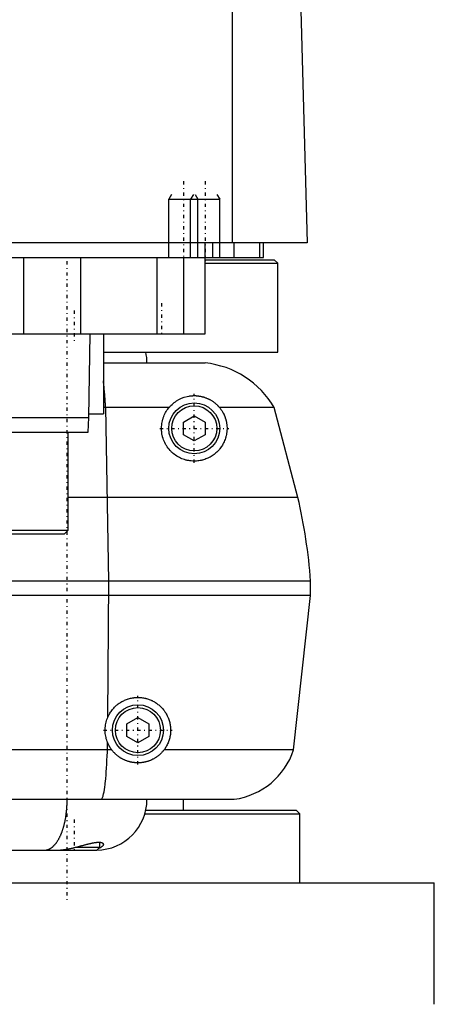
# Model space of a CAD drawing. Extents: x -90 to 90, y -1 to 703.
# Tile 3 of 6: x 22 to 80, y 288 to 424. Entities that reach past the tile are written whole.
import ezdxf

# ---------------------------------------------------------------- set-up
doc = ezdxf.new("R2010")
doc.units = 0
doc.linetypes.add('CENTER', pattern=[1.5, 0.45, -0.5, 0.05, -0.5])
for name, color, linetype in [('AM_0', 7, 'CONTINUOUS'), ('AM_10', 7, 'CONTINUOUS'), ('AM_7', 7, 'CENTER')]:
    doc.layers.add(name, color=color, linetype=linetype)

msp = doc.modelspace()

# ---------------------------------------------------------------- linework, layer by layer
at = {"layer": 'AM_0', "color": 7, "linetype": 'CONTINUOUS'}
for p, q in [((51.74, 393), (51.74, 453.55)), ((60.5, 449.85), (62, 393)), ((62, 393), (-62, 393)), ((48, 380.5), (48, 393)), ((49, 393), (49, 391)), ((52, 391), (52, 393)), ((55.47, 393), (55.47, 391)), ((56, 391), (56, 393)), ((-56, 391), (56, 391)), ((23, 391), (23, 380.5)), ((30.85, 391), (30.85, 380.5)), ((41.36, 391), (41.36, 380.5)), ((45, 391), (45, 380.5)), ((48.01, 390.7), (57.5, 390.7)), ((48.01, 390.2), (58, 390.2)), ((58, 390.2), (57.5, 390.7)), ((58, 378), (58, 390.2)), ((-48, 380.5), (48, 380.5)), ((32, 369), (32.18, 380.5)), ((34, 380.5), (34, 369.5)), ((34.04, 378), (58, 378)), ((34.01, 376.5), (48, 376.5)), ((43.02, 370.35), (34, 370.35)), ((34.77, 346.5), (34.32, 370.35)), ((57.5, 370.35), (49.98, 370.35)), ((60.75, 358), (57.5, 370.35)), ((-32, 369), (32, 369)), ((31.9, 367), (32, 369)), ((32.01, 369.5), (34, 369.5)), ((45, 368.37), (46.5, 369.23)), ((45, 366.63), (45, 368.37)), ((46.5, 369.23), (48, 368.37)), ((48, 368.37), (48, 366.63)), ((-31.9, 367), (31.9, 367)), ((29.18, 353.5), (29.18, 367)), ((46.5, 365.77), (45, 366.63)), ((48, 366.63), (46.5, 365.77)), ((60.75, 358), (29.18, 358)), ((-29.18, 353.5), (29.18, 353.5)), ((28.68, 353), (29.18, 353.5)), ((-28.68, 353), (28.68, 353)), ((62.5, 346.5), (10, 346.5)), ((34.6, 327.75), (34.77, 346.5)), ((62.5, 344.5), (62.5, 346.5)), ((62.5, 344.5), (10, 344.5)), ((60.15, 323.3), (62.5, 344.5)), ((37.25, 326.87), (38.75, 327.73)), ((38.75, 327.73), (40.25, 326.87)), ((37.25, 325.13), (37.25, 326.87)), ((40.25, 326.87), (40.25, 325.13)), ((38.75, 324.27), (37.25, 325.13)), ((40.25, 325.13), (38.75, 324.27)), ((34.56, 323.3), (34.57, 324.34)), ((35.15, 323.3), (10, 323.3)), ((60.15, 323.3), (42.35, 323.3)), ((10, 316.5), (52, 316.5)), ((45, 315), (45, 316.5)), ((39.74, 314.5), (61, 314.5)), ((39.88, 315), (60.5, 315)), ((61, 314.5), (60.5, 315)), ((61, 305), (61, 314.5)), ((33.5, 309.9), (33.5, 310.59)), ((10.01, 309.5), (33.1, 309.5)), ((30.21, 309.9), (33.5, 309.9)), ((33.1, 309.5), (33.5, 309.9)), ((10.01, 305), (79.5, 305)), ((79.5, 288.3), (79.5, 305))]:
    msp.add_line(p, q, dxfattribs=at)
for points in [[(34.32, 370.35, 0), (34.31, 370.47, 0), (34.29, 370.7, 0), (34.28, 370.94, 0), (34.27, 371.05, 0), (34.27, 371.16, 0), (34.25, 371.39, 0), (34.24, 371.61, 0), (34.22, 371.83, 0), (34.2, 372.04, 0), (34.19, 372.25, 0), (34.18, 372.35, 0), (34.17, 372.45, 0), (34.15, 372.65, 0), (34.13, 372.85, 0), (34.11, 373.05, 0), (34.09, 373.23, 0), (34.07, 373.42, 0), (34.06, 373.51, 0), (34.05, 373.6, 0), (34.03, 373.77, 0), (34.01, 373.94, 0), (34, 374.03, 0)], [(43.02, 370.35, 0), (43.04, 370.38, 0), (43.08, 370.43, 0), (43.13, 370.48, 0), (43.15, 370.51, 0), (43.18, 370.53, 0), (43.22, 370.58, 0), (43.27, 370.63, 0), (43.44, 370.8, 0), (43.74, 371.06, 0), (43.9, 371.17, 0), (44.06, 371.28, 0), (44.4, 371.48, 0), (44.76, 371.65, 0), (45.13, 371.79, 0), (45.51, 371.89, 0), (45.74, 371.94, 0), (45.81, 371.95, 0), (45.87, 371.96, 0), (45.91, 371.96, 0), (45.94, 371.97, 0), (46.01, 371.97, 0), (46.08, 371.98, 0), (46.11, 371.98, 0), (46.15, 371.99, 0), (46.21, 371.99, 0), (46.28, 371.99, 0), (46.32, 372, 0), (46.35, 372, 0), (46.42, 372, 0), (46.49, 372, 0), (46.56, 372, 0), (46.64, 372, 0), (46.71, 372, 0), (46.74, 371.99, 0), (46.78, 371.99, 0), (46.85, 371.99, 0), (46.93, 371.98, 0), (47, 371.97, 0), (47.07, 371.96, 0), (47.15, 371.95, 0), (47.18, 371.95, 0), (47.22, 371.94, 0), (47.29, 371.93, 0), (47.37, 371.92, 0), (47.44, 371.9, 0), (47.52, 371.88, 0), (47.59, 371.86, 0), (47.63, 371.86, 0), (47.67, 371.85, 0), (47.75, 371.82, 0), (47.82, 371.8, 0), (47.9, 371.78, 0), (47.97, 371.75, 0), (48.05, 371.72, 0), (48.09, 371.71, 0), (48.13, 371.7, 0), (48.2, 371.67, 0), (48.28, 371.63, 0), (48.35, 371.6, 0), (48.43, 371.57, 0), (48.5, 371.53, 0), (48.54, 371.51, 0), (48.58, 371.49, 0), (48.65, 371.45, 0), (48.73, 371.41, 0), (48.77, 371.39, 0), (48.8, 371.37, 0), (48.88, 371.32, 0), (48.95, 371.27, 0), (48.99, 371.25, 0), (49.02, 371.23, 0), (49.1, 371.18, 0), (49.17, 371.12, 0), (49.24, 371.07, 0), (49.31, 371.02, 0), (49.38, 370.96, 0), (49.41, 370.93, 0), (49.45, 370.9, 0), (49.51, 370.84, 0), (49.58, 370.78, 0), (49.64, 370.72, 0), (49.71, 370.65, 0), (49.77, 370.59, 0), (49.8, 370.56, 0), (49.83, 370.52, 0), (49.89, 370.45, 0), (49.95, 370.39, 0), (49.98, 370.35, 0)], [(49.98, 370.35, 0), (50.05, 370.27, 0), (50.17, 370.11, 0), (50.28, 369.94, 0), (50.34, 369.85, 0), (50.39, 369.76, 0), (50.49, 369.58, 0), (50.55, 369.47, 0), (50.56, 369.43, 0), (50.58, 369.4, 0), (50.59, 369.39, 0), (50.59, 369.37, 0), (50.61, 369.34, 0), (50.62, 369.31, 0), (50.64, 369.27, 0), (50.65, 369.24, 0), (50.66, 369.21, 0), (50.67, 369.19, 0), (50.68, 369.18, 0), (50.69, 369.14, 0), (50.7, 369.11, 0), (50.71, 369.08, 0), (50.73, 369.05, 0), (50.74, 369.01, 0), (50.74, 369, 0), (50.75, 368.98, 0), (50.76, 368.95, 0), (50.77, 368.91, 0), (50.78, 368.88, 0), (50.79, 368.85, 0), (50.8, 368.81, 0), (50.81, 368.8, 0), (50.81, 368.78, 0), (50.82, 368.75, 0), (50.83, 368.71, 0), (50.84, 368.7, 0), (50.84, 368.68, 0), (50.85, 368.65, 0), (50.86, 368.61, 0), (50.86, 368.6, 0), (50.87, 368.58, 0), (50.88, 368.55, 0), (50.88, 368.51, 0), (50.91, 368.4, 0), (50.95, 368.2, 0), (50.97, 368, 0), (50.99, 367.8, 0), (51, 367.61, 0), (51, 367.51, 0), (51, 367.42, 0), (50.99, 367.22, 0), (50.98, 367.04, 0), (50.97, 366.94, 0), (50.95, 366.85, 0), (50.92, 366.67, 0), (50.88, 366.49, 0), (50.86, 366.4, 0), (50.84, 366.31, 0), (50.79, 366.14, 0), (50.73, 365.97, 0), (50.67, 365.81, 0), (50.6, 365.65, 0), (50.53, 365.5, 0), (50.49, 365.43, 0), (50.45, 365.35, 0), (50.37, 365.21, 0), (50.29, 365.07, 0), (50.2, 364.94, 0), (50.11, 364.82, 0), (50.02, 364.69, 0), (49.97, 364.63, 0), (49.92, 364.57, 0), (49.81, 364.45, 0), (49.7, 364.34, 0), (49.59, 364.23, 0), (49.47, 364.12, 0), (49.35, 364.01, 0), (49.28, 363.96, 0), (49.22, 363.91, 0), (49.09, 363.82, 0), (48.95, 363.73, 0), (48.82, 363.64, 0), (48.67, 363.56, 0), (48.53, 363.48, 0), (48.46, 363.45, 0), (48.38, 363.41, 0), (48.23, 363.35, 0), (48.08, 363.29, 0), (47.93, 363.23, 0), (47.77, 363.18, 0), (47.61, 363.14, 0), (47.53, 363.12, 0), (47.45, 363.1, 0), (47.3, 363.07, 0), (47.14, 363.05, 0), (47.05, 363.03, 0), (46.97, 363.02, 0), (46.8, 363.01, 0), (46.63, 363, 0), (46.54, 363, 0), (46.45, 363, 0), (46.28, 363.01, 0), (46.09, 363.02, 0), (45.91, 363.04, 0), (45.73, 363.07, 0), (45.54, 363.1, 0), (45.45, 363.12, 0), (45.36, 363.15, 0), (45.17, 363.2, 0), (44.99, 363.26, 0), (44.8, 363.33, 0), (44.62, 363.41, 0), (44.45, 363.5, 0), (44.36, 363.54, 0), (44.27, 363.59, 0), (44.1, 363.69, 0), (43.94, 363.8, 0), (43.77, 363.92, 0), (43.62, 364.04, 0), (43.46, 364.18, 0), (43.39, 364.25, 0), (43.31, 364.32, 0), (43.17, 364.48, 0), (43.03, 364.64, 0), (42.9, 364.8, 0), (42.77, 364.98, 0), (42.66, 365.16, 0), (42.6, 365.25, 0), (42.55, 365.35, 0), (42.45, 365.54, 0), (42.36, 365.73, 0), (42.28, 365.93, 0), (42.21, 366.13, 0), (42.15, 366.34, 0), (42.13, 366.44, 0), (42.1, 366.54, 0), (42.06, 366.74, 0), (42.03, 366.94, 0), (42.02, 367.04, 0), (42.01, 367.14, 0), (42, 367.35, 0), (42, 367.55, 0), (42, 367.65, 0), (42.01, 367.75, 0), (42.02, 367.96, 0), (42.05, 368.16, 0), (42.08, 368.36, 0), (42.13, 368.56, 0), (42.18, 368.76, 0), (42.21, 368.86, 0), (42.24, 368.95, 0), (42.31, 369.14, 0), (42.38, 369.32, 0), (42.47, 369.5, 0), (42.56, 369.67, 0), (42.65, 369.83, 0), (42.7, 369.91, 0), (42.75, 369.99, 0), (42.85, 370.14, 0), (42.96, 370.28, 0), (43.02, 370.35, 0)], [(34.6, 327.75, 0), (34.63, 327.81, 0), (34.69, 327.95, 0), (34.76, 328.08, 0), (34.8, 328.15, 0), (34.83, 328.21, 0), (34.91, 328.34, 0), (34.98, 328.46, 0), (35.07, 328.58, 0), (35.15, 328.7, 0), (35.24, 328.82, 0), (35.29, 328.87, 0), (35.33, 328.93, 0), (35.43, 329.04, 0), (35.53, 329.14, 0), (35.63, 329.24, 0), (35.73, 329.33, 0), (35.83, 329.43, 0), (35.89, 329.47, 0), (35.94, 329.52, 0), (36.06, 329.6, 0), (36.17, 329.69, 0), (36.23, 329.73, 0), (36.29, 329.77, 0), (36.41, 329.85, 0), (36.54, 329.92, 0), (36.6, 329.95, 0), (36.67, 329.99, 0), (36.8, 330.05, 0), (36.93, 330.11, 0), (37.06, 330.17, 0), (37.2, 330.22, 0), (37.33, 330.27, 0), (37.4, 330.29, 0), (37.47, 330.31, 0), (37.61, 330.35, 0), (37.75, 330.39, 0), (37.89, 330.42, 0), (38.03, 330.44, 0), (38.17, 330.46, 0), (38.24, 330.47, 0), (38.31, 330.48, 0), (38.45, 330.49, 0), (38.58, 330.5, 0), (38.72, 330.5, 0), (38.85, 330.5, 0), (38.99, 330.49, 0), (39.05, 330.49, 0), (39.12, 330.48, 0), (39.26, 330.47, 0), (39.39, 330.45, 0), (39.52, 330.43, 0), (39.66, 330.41, 0), (39.79, 330.38, 0), (39.86, 330.36, 0), (39.93, 330.34, 0), (40.06, 330.31, 0), (40.19, 330.26, 0), (40.32, 330.22, 0), (40.45, 330.17, 0), (40.58, 330.11, 0), (40.64, 330.08, 0), (40.7, 330.06, 0), (40.82, 329.99, 0), (40.95, 329.93, 0), (41.01, 329.89, 0), (41.06, 329.86, 0), (41.18, 329.79, 0), (41.3, 329.71, 0), (41.35, 329.67, 0), (41.41, 329.63, 0), (41.51, 329.55, 0), (41.62, 329.47, 0), (41.72, 329.38, 0), (41.82, 329.29, 0), (41.92, 329.2, 0), (41.96, 329.15, 0), (42.01, 329.1, 0), (42.1, 329.01, 0), (42.18, 328.91, 0), (42.27, 328.81, 0), (42.35, 328.7, 0), (42.43, 328.59, 0), (42.47, 328.53, 0), (42.51, 328.48, 0), (42.58, 328.36, 0), (42.65, 328.24, 0), (42.72, 328.12, 0), (42.78, 327.99, 0), (42.84, 327.87, 0), (42.87, 327.8, 0), (42.9, 327.74, 0), (42.95, 327.61, 0), (43, 327.47, 0), (43.05, 327.34, 0), (43.09, 327.2, 0), (43.12, 327.06, 0), (43.14, 326.99, 0), (43.15, 326.92, 0), (43.18, 326.78, 0), (43.2, 326.64, 0), (43.22, 326.5, 0), (43.24, 326.36, 0), (43.24, 326.21, 0), (43.25, 326.14, 0), (43.25, 326.07, 0), (43.25, 325.93, 0), (43.25, 325.79, 0), (43.24, 325.72, 0), (43.24, 325.65, 0), (43.22, 325.51, 0), (43.21, 325.37, 0), (43.2, 325.3, 0), (43.18, 325.23, 0), (43.16, 325.09, 0), (43.12, 324.94, 0), (43.09, 324.8, 0), (43.05, 324.66, 0), (43, 324.52, 0), (42.98, 324.45, 0), (42.95, 324.38, 0), (42.89, 324.25, 0), (42.84, 324.11, 0), (42.77, 323.98, 0), (42.7, 323.85, 0), (42.63, 323.72, 0), (42.59, 323.66, 0), (42.56, 323.6, 0), (42.48, 323.48, 0), (42.39, 323.36, 0), (42.35, 323.3, 0)], [(34.57, 324.34, 0), (34.53, 324.43, 0), (34.47, 324.61, 0), (34.41, 324.8, 0), (34.39, 324.89, 0), (34.37, 324.98, 0), (34.33, 325.17, 0), (34.29, 325.37, 0), (34.27, 325.56, 0), (34.26, 325.75, 0), (34.25, 325.95, 0), (34.25, 326.04, 0), (34.25, 326.14, 0), (34.26, 326.34, 0), (34.28, 326.53, 0), (34.31, 326.72, 0), (34.34, 326.91, 0), (34.39, 327.1, 0), (34.41, 327.2, 0), (34.44, 327.29, 0), (34.5, 327.47, 0), (34.57, 327.66, 0), (34.6, 327.75, 0)], [(35.15, 323.3, 0), (35.13, 323.33, 0), (35.09, 323.38, 0), (35.05, 323.43, 0), (35.04, 323.46, 0), (35.02, 323.49, 0), (34.98, 323.54, 0), (34.95, 323.6, 0), (34.91, 323.65, 0), (34.88, 323.71, 0), (34.84, 323.77, 0), (34.83, 323.79, 0), (34.81, 323.82, 0), (34.78, 323.88, 0), (34.75, 323.94, 0), (34.72, 324, 0), (34.69, 324.06, 0), (34.66, 324.12, 0), (34.65, 324.15, 0), (34.63, 324.18, 0), (34.61, 324.24, 0), (34.58, 324.3, 0), (34.57, 324.34, 0)], [(33.77, 316.5, 0), (33.8, 316.55, 0), (33.86, 316.67, 0), (33.93, 316.83, 0), (33.96, 316.92, 0), (33.99, 317.02, 0), (34.04, 317.26, 0), (34.1, 317.52, 0), (34.15, 317.83, 0), (34.2, 318.16, 0), (34.25, 318.53, 0), (34.27, 318.72, 0), (34.29, 318.93, 0), (34.34, 319.35, 0), (34.38, 319.81, 0), (34.41, 320.29, 0), (34.45, 320.79, 0), (34.48, 321.32, 0), (34.49, 321.59, 0), (34.5, 321.86, 0), (34.53, 322.43, 0), (34.55, 323, 0), (34.56, 323.3, 0)], [(42.35, 323.3, 0), (42.33, 323.27, 0), (42.28, 323.2, 0), (42.22, 323.14, 0), (42.2, 323.11, 0), (42.17, 323.08, 0), (42.12, 323.02, 0), (42.06, 322.96, 0), (42.01, 322.9, 0), (41.95, 322.84, 0), (41.9, 322.78, 0), (41.87, 322.75, 0), (41.84, 322.73, 0), (41.78, 322.67, 0), (41.72, 322.62, 0), (41.66, 322.56, 0), (41.59, 322.51, 0), (41.53, 322.46, 0), (41.5, 322.44, 0), (41.47, 322.41, 0), (41.4, 322.36, 0), (41.34, 322.32, 0), (41.3, 322.29, 0), (41.27, 322.27, 0), (41.2, 322.23, 0), (41.13, 322.18, 0), (41.1, 322.16, 0), (41.06, 322.14, 0), (41, 322.1, 0), (40.93, 322.06, 0), (40.85, 322.02, 0), (40.78, 321.99, 0), (40.71, 321.95, 0), (40.68, 321.93, 0), (40.64, 321.92, 0), (40.57, 321.88, 0), (40.49, 321.85, 0), (40.42, 321.82, 0), (40.34, 321.79, 0), (40.27, 321.76, 0), (40.23, 321.75, 0), (40.19, 321.74, 0), (40.12, 321.71, 0), (40.04, 321.69, 0), (39.96, 321.67, 0), (39.89, 321.65, 0), (39.81, 321.63, 0), (39.77, 321.62, 0), (39.73, 321.61, 0), (39.66, 321.59, 0), (39.58, 321.58, 0), (39.5, 321.56, 0), (39.42, 321.55, 0), (39.35, 321.54, 0), (39.31, 321.53, 0), (39.27, 321.53, 0), (39.19, 321.52, 0), (39.11, 321.51, 0), (39.04, 321.51, 0), (38.96, 321.5, 0), (38.88, 321.5, 0), (38.84, 321.5, 0), (38.8, 321.5, 0), (38.73, 321.5, 0), (38.65, 321.5, 0), (38.61, 321.5, 0), (38.57, 321.5, 0), (38.5, 321.51, 0), (38.42, 321.51, 0), (38.38, 321.51, 0), (38.35, 321.52, 0), (38.27, 321.53, 0), (38.19, 321.53, 0), (38.12, 321.54, 0), (38.04, 321.56, 0), (37.97, 321.57, 0), (37.93, 321.57, 0), (37.9, 321.58, 0), (37.82, 321.6, 0), (37.75, 321.61, 0), (37.68, 321.63, 0), (37.6, 321.65, 0), (37.53, 321.67, 0), (37.5, 321.68, 0), (37.46, 321.69, 0), (37.39, 321.71, 0), (37.32, 321.73, 0), (37.25, 321.76, 0), (37.18, 321.78, 0), (37.11, 321.81, 0), (37.07, 321.82, 0), (37.04, 321.84, 0), (36.97, 321.87, 0), (36.9, 321.9, 0), (36.84, 321.93, 0), (36.77, 321.96, 0), (36.7, 321.99, 0), (36.67, 322.01, 0), (36.64, 322.03, 0), (36.57, 322.06, 0), (36.51, 322.1, 0), (36.44, 322.14, 0), (36.38, 322.17, 0), (36.32, 322.21, 0), (36.29, 322.23, 0), (36.26, 322.25, 0), (36.2, 322.3, 0), (36.13, 322.34, 0), (36.1, 322.36, 0), (36.07, 322.38, 0), (36.02, 322.43, 0), (35.96, 322.47, 0), (35.93, 322.49, 0), (35.9, 322.52, 0), (35.84, 322.57, 0), (35.79, 322.61, 0), (35.73, 322.66, 0), (35.68, 322.71, 0), (35.62, 322.77, 0), (35.6, 322.79, 0), (35.57, 322.82, 0), (35.52, 322.87, 0), (35.46, 322.92, 0), (35.41, 322.98, 0), (35.36, 323.04, 0), (35.31, 323.09, 0), (35.29, 323.12, 0), (35.27, 323.15, 0), (35.22, 323.21, 0), (35.17, 323.27, 0), (35.15, 323.3, 0)], [(25.91, 309.5, 0), (25.93, 309.5, 0), (25.98, 309.5, 0), (26.02, 309.5, 0), (26.05, 309.51, 0), (26.07, 309.51, 0), (26.12, 309.51, 0), (26.16, 309.52, 0), (26.21, 309.53, 0), (26.25, 309.54, 0), (26.3, 309.55, 0), (26.32, 309.56, 0), (26.34, 309.57, 0), (26.39, 309.58, 0), (26.43, 309.6, 0), (26.48, 309.61, 0), (26.52, 309.63, 0), (26.57, 309.65, 0), (26.59, 309.66, 0), (26.61, 309.67, 0), (26.66, 309.7, 0), (26.7, 309.72, 0), (26.72, 309.73, 0), (26.75, 309.75, 0), (26.79, 309.78, 0), (26.83, 309.8, 0), (26.85, 309.82, 0), (26.88, 309.83, 0), (26.92, 309.87, 0), (26.96, 309.9, 0), (27.01, 309.93, 0), (27.05, 309.97, 0), (27.09, 310.01, 0), (27.11, 310.03, 0), (27.13, 310.04, 0), (27.17, 310.08, 0), (27.22, 310.13, 0), (27.26, 310.17, 0), (27.3, 310.21, 0), (27.34, 310.26, 0), (27.36, 310.28, 0), (27.38, 310.3, 0), (27.42, 310.35, 0), (27.46, 310.4, 0), (27.5, 310.45, 0), (27.54, 310.5, 0), (27.57, 310.56, 0), (27.59, 310.58, 0), (27.61, 310.61, 0), (27.65, 310.67, 0), (27.69, 310.72, 0), (27.72, 310.78, 0), (27.76, 310.84, 0), (27.8, 310.9, 0), (27.81, 310.93, 0), (27.83, 310.96, 0), (27.87, 311.02, 0), (27.9, 311.09, 0), (27.94, 311.15, 0), (27.97, 311.22, 0), (28.01, 311.29, 0), (28.02, 311.32, 0), (28.04, 311.36, 0), (28.07, 311.43, 0), (28.1, 311.5, 0), (28.12, 311.53, 0), (28.14, 311.57, 0), (28.17, 311.64, 0), (28.2, 311.72, 0), (28.21, 311.75, 0), (28.23, 311.79, 0), (28.26, 311.87, 0), (28.29, 311.94, 0), (28.32, 312.02, 0), (28.35, 312.1, 0), (28.37, 312.18, 0), (28.39, 312.22, 0), (28.4, 312.26, 0), (28.43, 312.34, 0), (28.45, 312.42, 0), (28.48, 312.51, 0), (28.5, 312.59, 0), (28.53, 312.68, 0), (28.54, 312.72, 0), (28.55, 312.76, 0), (28.58, 312.85, 0), (28.6, 312.94, 0), (28.62, 313.03, 0), (28.64, 313.11, 0), (28.67, 313.2, 0), (28.68, 313.25, 0), (28.69, 313.29, 0), (28.71, 313.39, 0), (28.73, 313.48, 0), (28.75, 313.57, 0), (28.76, 313.66, 0), (28.78, 313.76, 0), (28.79, 313.81, 0), (28.8, 313.85, 0), (28.82, 313.95, 0), (28.83, 314.04, 0), (28.85, 314.14, 0), (28.86, 314.24, 0), (28.88, 314.33, 0), (28.88, 314.38, 0), (28.89, 314.43, 0), (28.9, 314.53, 0), (28.91, 314.63, 0), (28.92, 314.68, 0), (28.93, 314.73, 0), (28.94, 314.83, 0), (28.95, 314.93, 0), (28.95, 314.98, 0), (28.96, 315.03, 0), (28.97, 315.13, 0), (28.97, 315.23, 0), (28.98, 315.33, 0), (28.99, 315.43, 0), (29, 315.53, 0), (29, 315.58, 0), (29, 315.63, 0), (29.01, 315.73, 0), (29.01, 315.83, 0), (29.02, 315.94, 0), (29.02, 316.04, 0), (29.02, 316.14, 0), (29.02, 316.19, 0), (29.02, 316.24, 0), (29.03, 316.35, 0), (29.03, 316.45, 0), (29.03, 316.5, 0)], [(27.69, 309.5, 0), (27.72, 309.5, 0), (27.79, 309.5, 0), (27.86, 309.5, 0), (27.9, 309.5, 0), (27.93, 309.51, 0), (28, 309.51, 0), (28.07, 309.51, 0), (28.15, 309.52, 0), (28.22, 309.53, 0), (28.29, 309.53, 0), (28.33, 309.54, 0), (28.37, 309.54, 0), (28.44, 309.55, 0), (28.52, 309.56, 0), (28.59, 309.57, 0), (28.67, 309.58, 0), (28.75, 309.59, 0), (28.79, 309.6, 0), (28.82, 309.6, 0), (28.9, 309.62, 0), (28.98, 309.63, 0), (29.02, 309.64, 0), (29.06, 309.64, 0), (29.14, 309.66, 0), (29.22, 309.67, 0), (29.26, 309.68, 0), (29.3, 309.69, 0), (29.37, 309.71, 0), (29.45, 309.72, 0), (29.53, 309.74, 0), (29.61, 309.76, 0), (29.69, 309.78, 0), (29.73, 309.79, 0), (29.77, 309.79, 0), (29.85, 309.81, 0), (29.93, 309.83, 0), (30.01, 309.85, 0), (30.09, 309.87, 0), (30.17, 309.89, 0), (30.21, 309.9, 0), (30.25, 309.91, 0), (30.33, 309.93, 0), (30.41, 309.95, 0), (30.49, 309.97, 0), (30.57, 309.99, 0), (30.65, 310.01, 0), (30.69, 310.02, 0), (30.73, 310.04, 0), (30.81, 310.06, 0), (30.88, 310.08, 0), (30.96, 310.1, 0), (31.04, 310.12, 0), (31.12, 310.14, 0), (31.15, 310.15, 0), (31.19, 310.16, 0), (31.27, 310.18, 0), (31.34, 310.2, 0), (31.42, 310.22, 0), (31.49, 310.24, 0), (31.57, 310.26, 0), (31.6, 310.27, 0), (31.64, 310.28, 0), (31.71, 310.3, 0), (31.79, 310.32, 0), (31.82, 310.33, 0), (31.86, 310.33, 0), (31.93, 310.35, 0), (32, 310.37, 0), (32.03, 310.38, 0), (32.07, 310.39, 0), (32.14, 310.4, 0), (32.2, 310.42, 0), (32.27, 310.43, 0), (32.34, 310.45, 0), (32.4, 310.46, 0), (32.43, 310.47, 0), (32.47, 310.48, 0), (32.53, 310.49, 0), (32.59, 310.5, 0), (32.65, 310.51, 0), (32.71, 310.52, 0), (32.77, 310.53, 0), (32.8, 310.54, 0), (32.83, 310.54, 0), (32.89, 310.55, 0), (32.95, 310.56, 0), (33, 310.57, 0), (33.05, 310.57, 0), (33.11, 310.58, 0), (33.13, 310.58, 0), (33.16, 310.58, 0), (33.21, 310.59, 0), (33.25, 310.59, 0), (33.3, 310.59, 0), (33.35, 310.59, 0), (33.39, 310.59, 0), (33.41, 310.59, 0), (33.43, 310.59, 0), (33.47, 310.59, 0), (33.51, 310.59, 0), (33.55, 310.58, 0), (33.59, 310.58, 0), (33.63, 310.58, 0), (33.64, 310.57, 0), (33.66, 310.57, 0), (33.69, 310.56, 0), (33.72, 310.56, 0), (33.74, 310.55, 0), (33.75, 310.55, 0), (33.78, 310.54, 0), (33.81, 310.53, 0), (33.82, 310.52, 0), (33.83, 310.52, 0), (33.85, 310.51, 0), (33.87, 310.49, 0), (33.89, 310.48, 0), (33.91, 310.47, 0), (33.93, 310.45, 0), (33.93, 310.45, 0), (33.94, 310.44, 0), (33.95, 310.43, 0), (33.97, 310.41, 0), (33.98, 310.39, 0), (33.98, 310.38, 0), (33.99, 310.36, 0), (33.99, 310.35, 0), (33.99, 310.34, 0), (34, 310.32, 0), (34, 310.31, 0), (34, 310.3, 0)], [(34, 310.3, 0), (34, 310.28, 0), (33.99, 310.25, 0), (33.99, 310.22, 0), (33.98, 310.2, 0), (33.97, 310.18, 0), (33.96, 310.15, 0), (33.93, 310.11, 0), (33.91, 310.08, 0), (33.88, 310.05, 0), (33.84, 310.01, 0), (33.82, 309.99, 0), (33.8, 309.98, 0), (33.76, 309.94, 0), (33.71, 309.91, 0), (33.66, 309.88, 0), (33.61, 309.84, 0), (33.55, 309.81, 0), (33.52, 309.8, 0), (33.48, 309.78, 0), (33.42, 309.75, 0), (33.34, 309.72, 0), (33.31, 309.71, 0)]]:
    msp.add_polyline3d(points, dxfattribs=at)
for centre, radius in [((46.5, 367.5), 3.5), ((46.5, 367.5), 3.1), ((38.75, 326), 3.5), ((38.75, 326), 3.1)]:
    msp.add_circle(centre, radius, dxfattribs=at)
for centre, radius, start, end in [((33, 376.5), 7, 0, 12.3736), ((46.69, 364.07), 12.5, 30.1667, 83.9978), ((-12.3, 341), 75, 4.2048, 13.1003), ((50.65, 326.41), 10, 277.7865, 341.8938), ((33, 316.5), 7, 270.8245, 0)]:
    msp.add_arc(centre, radius, start, end, dxfattribs=at)
at = {"layer": 'AM_10', "color": 7, "linetype": 'CONTINUOUS'}
for p, q in [((43.38, 399.66), (43, 399)), ((46.38, 399.66), (46, 399)), ((46.62, 399.66), (47, 399)), ((49.62, 399.66), (50, 399)), ((43, 391), (43, 399)), ((43, 399), (50, 399)), ((46, 391), (46, 399)), ((47, 391), (47, 399)), ((50, 391), (50, 399))]:
    msp.add_line(p, q, dxfattribs=at)
at = {"layer": 'AM_7', "color": 4, "linetype": 'CENTER'}
for p, q in [((45, 401.5), (45, 390.5)), ((48, 401.5), (48, 390.5)), ((29, 390.5), (29, 302.5)), ((42, 384.7), (42, 380.3)), ((30, 383.7), (30, 379.3)), ((46.5, 362.77), (46.5, 372.23)), ((41.77, 367.5), (51.23, 367.5)), ((38.75, 321.27), (38.75, 330.73)), ((34.02, 326), (43.48, 326)), ((30, 313.7), (30, 309.3))]:
    msp.add_line(p, q, dxfattribs=at)

doc.saveas('drawing.dxf')
